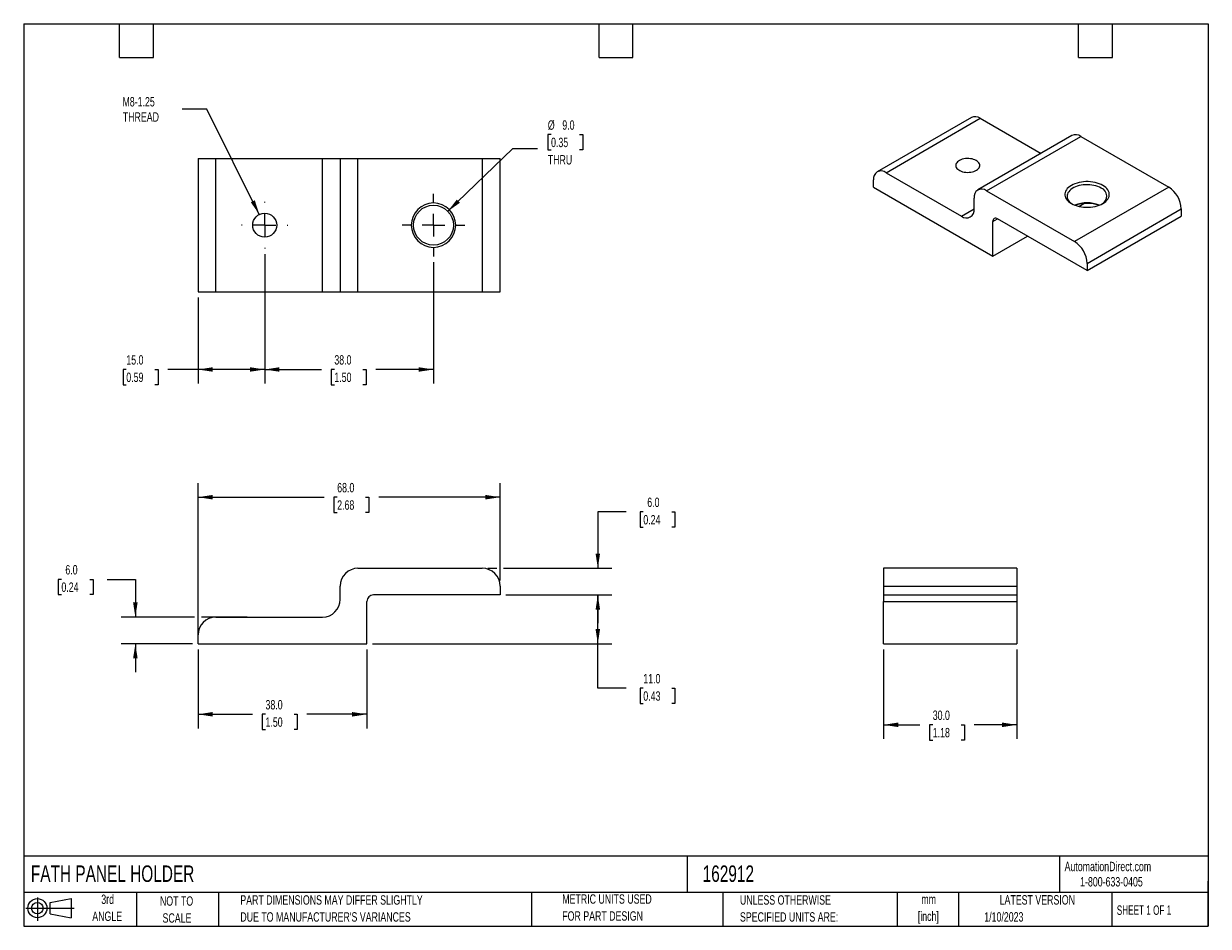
# Model space of a CAD drawing. Header units: millimetres. Extents: x 6 to 273, y 6 to 210.
import ezdxf

# ---------------------------------------------------------------- set-up
doc = ezdxf.new("R2010")
doc.units = ezdxf.units.MM
doc.linetypes.add('CENTERX2', pattern=[20.32, 12.7, -2.54, 2.54, -2.54])
doc.layers.add('CENTER', color=40, linetype='CENTERX2')
doc.layers.add('SLD-DEFPOINTS', color=7, linetype='Continuous')
doc.layers.add('DIMENSIONS', color=140, linetype='Continuous', lineweight=25)
doc.layers.add('TEXT', color=140, linetype='Continuous', lineweight=25)
doc.styles.add('SLDTEXTSTYLE0', font='TXT', dxfattribs={"width": 0.7})
doc.styles.add('SLDTEXTSTYLE1', font='TXT', dxfattribs={"width": 0.65})
doc.dimstyles.new('SLDDIMSTYLE0', dxfattribs={"dimtxt": 2.158008, "dimasz": 3.302, "dimexe": 0, "dimexo": 0.0625, "dimgap": 0.539502, "dimtad": 0, "dimtih": 1, "dimtoh": 1, "dimrnd": 1e-09, "dimzin": 4, "dimdsep": 46, "dimtxsty": 'SLDTEXTSTYLE0', "dimsah": 1, "dimcen": 0.09, "dimadec": 0, "dimazin": 1, "dimtfac": 1, "dimtofl": 0, "dimtmove": 0, "dimatfit": 3, "dimfxl": 0, "dimfrac": 2, "dimtolj": 1, "dimtzin": 12, "dimarcsym": 0})
doc.dimstyles.new('SLDDIMSTYLE1', dxfattribs={"dimtxt": 2.158008, "dimasz": 3.302, "dimexe": 0, "dimexo": 0.0625, "dimgap": 0.539502, "dimtad": 0, "dimtih": 1, "dimtoh": 1, "dimrnd": 1e-09, "dimzin": 4, "dimdsep": 46, "dimtxsty": 'SLDTEXTSTYLE0', "dimsah": 1, "dimcen": 0.09, "dimadec": 0, "dimazin": 1, "dimtfac": 1, "dimtmove": 0, "dimatfit": 0, "dimfxl": 0, "dimfrac": 2, "dimtolj": 1, "dimtzin": 12, "dimarcsym": 0})
doc.dimstyles.new('SLDDIMSTYLE2', dxfattribs={"dimtxt": 2.158008, "dimasz": 3.302, "dimexe": 0, "dimexo": 0.0625, "dimgap": 0.539502, "dimtad": 0, "dimtih": 1, "dimtoh": 1, "dimrnd": 1e-09, "dimzin": 4, "dimdsep": 46, "dimtxsty": 'SLDTEXTSTYLE0', "dimsah": 1, "dimcen": 0, "dimadec": 0, "dimazin": 1, "dimtfac": 1, "dimtofl": 0, "dimtmove": 0, "dimatfit": 3, "dimfxl": 0, "dimfrac": 2, "dimtolj": 1, "dimtzin": 12, "dimarcsym": 0})
doc.dimstyles.new('SLDDIMSTYLE3', dxfattribs={"dimtxt": 2.158008, "dimasz": 3.302, "dimexe": 0, "dimexo": 0.0625, "dimgap": 0.539502, "dimtad": 0, "dimtih": 1, "dimtoh": 1, "dimrnd": 1e-09, "dimzin": 12, "dimdsep": 46, "dimtxsty": 'SLDTEXTSTYLE0', "dimsah": 1, "dimcen": 0, "dimadec": 0, "dimazin": 3, "dimtfac": 1, "dimtofl": 0, "dimtmove": 0, "dimatfit": 3, "dimfxl": 0, "dimfrac": 2, "dimtolj": 1, "dimtzin": 12, "dimarcsym": 0})

# ---------------------------------------------------------------- blocks, each defined once
blk = doc.blocks.new('Block11')
at = {"color": 7, "linetype": 'Continuous', "lineweight": 18}
for p, q in [((0, 2.88), (10.87, 2.88)), ((2.59, 5.31), (2.59, 0)), ((5.48, 4.17), (10.18, 5.03)), ((5.48, 1.6), (5.48, 4.17)), ((10.18, 5.03), (10.18, 0.73)), ((5.48, 1.6), (10.18, 0.73))]:
    blk.add_line(p, q, dxfattribs=at)
for radius in [2.15, 1.29]:
    blk.add_circle((2.59, 2.88), radius, dxfattribs=at)
blk = doc.blocks.new('Block12')
at = {"layer": 'SLD-DEFPOINTS'}
blk.add_blockref('Block11', (0, 0), dxfattribs=at)
blk = doc.blocks.new('SW_NOTE_0')
at = {"layer": 'TEXT', "color": 0, "char_height": 2.117, "attachment_point": 2, "style": 'SLDTEXTSTYLE0'}
for s, insert in [('mm', (2.84, 2.73)), ('[inch]', (2.76, -1.09))]:
    blk.add_mtext(s, dxfattribs=dict(at, insert=insert))
blk = doc.blocks.new('SW_NOTE_0_1')
at = {"layer": 'TEXT', "color": 0, "char_height": 2.1167, "attachment_point": 1, "style": 'SLDTEXTSTYLE0'}
for s, insert in [('UNLESS OTHERWISE', (0, 2.73)), ('SPECIFIED UNITS ARE:', (0, -1.09))]:
    blk.add_mtext(s, dxfattribs=dict(at, insert=insert))
blk = doc.blocks.new('SW_NOTE_0_2')
at = {"layer": 'TEXT', "color": 0, "char_height": 2.1167, "attachment_point": 1, "style": 'SLDTEXTSTYLE0'}
for s, insert in [('PART DIMENSIONS MAY DIFFER SLIGHTLY', (0, 2.73)), ("DUE TO MANUFACTURER'S VARIANCES", (0, -1.09))]:
    blk.add_mtext(s, dxfattribs=dict(at, insert=insert))
blk = doc.blocks.new('SW_NOTE_0_3')
at = {"layer": 'TEXT', "color": 0, "char_height": 2.117, "attachment_point": 2, "style": 'SLDTEXTSTYLE0'}
for s, insert in [('NOT TO', (5.26, 2.73)), ('SCALE', (5.35, -1.09))]:
    blk.add_mtext(s, dxfattribs=dict(at, insert=insert))
blk = doc.blocks.new('SW_NOTE_0_4')
at = {"layer": 'TEXT', "color": 0, "char_height": 2.117, "attachment_point": 2, "style": 'SLDTEXTSTYLE0'}
for s, insert in [('3rd', (2.32, 2.73)), ('ANGLE', (2.22, -1.09))]:
    blk.add_mtext(s, dxfattribs=dict(at, insert=insert))
blk = doc.blocks.new('SW_NOTE_0_5')
at = {"layer": 'TEXT', "color": 0, "char_height": 2.1167, "attachment_point": 1, "style": 'SLDTEXTSTYLE0'}
for s, insert in [('METRIC UNITS USED', (0, 2.73)), ('FOR PART DESIGN', (0, -1.09))]:
    blk.add_mtext(s, dxfattribs=dict(at, insert=insert))
blk = doc.blocks.new('_D')
at = {"layer": 'DIMENSIONS'}
for p, q in [((45.61, 68.68), (45.61, 50.91)), ((83.61, 68.68), (83.61, 50.91)), ((45.61, 54.08), (57.87, 54.08)), ((60.79, 54.08), (60.07, 54.08)), ((60.07, 54.08), (60.07, 50.65)), ((67.21, 54.08), (67.93, 54.08)), ((67.93, 54.08), (67.93, 50.65)), ((83.61, 54.08), (70.13, 54.08)), ((60.07, 50.65), (60.79, 50.65)), ((67.93, 50.65), (67.21, 50.65))]:
    blk.add_line(p, q, dxfattribs=at)
for points in [[(45.61, 54.08), (48.91, 53.57), (48.91, 54.59)], [(83.61, 54.08), (80.3, 54.59), (80.3, 53.57)]]:
    blk.add_solid(points, dxfattribs=at)
at = {"layer": 'DIMENSIONS', "char_height": 2.117, "attachment_point": 1, "style": 'SLDTEXTSTYLE0'}
for s, insert in [('38.0', (60.79, 57.29)), ('1.50', (60.79, 53.38))]:
    blk.add_mtext(s, dxfattribs=dict(at, insert=insert))
blk = doc.blocks.new('_D_1')
at = {"layer": 'DIMENSIONS'}
for p, q in [((45.61, 71.22), (45.61, 106.13)), ((113.61, 84.22), (113.61, 106.13)), ((45.61, 102.95), (74.01, 102.95)), ((76.93, 102.95), (76.21, 102.95)), ((76.21, 102.95), (76.21, 99.52)), ((83.34, 102.95), (84.07, 102.95)), ((84.07, 102.95), (84.07, 99.52)), ((113.61, 102.95), (86.27, 102.95)), ((76.21, 99.52), (76.93, 99.52)), ((84.07, 99.52), (83.34, 99.52))]:
    blk.add_line(p, q, dxfattribs=at)
for points in [[(45.61, 102.95), (48.91, 102.44), (48.91, 103.46)], [(113.61, 102.95), (110.3, 103.46), (110.3, 102.44)]]:
    blk.add_solid(points, dxfattribs=at)
at = {"layer": 'DIMENSIONS', "char_height": 2.117, "attachment_point": 1, "style": 'SLDTEXTSTYLE0'}
for s, insert in [('68.0', (76.93, 106.16)), ('2.68', (76.93, 102.25))]:
    blk.add_mtext(s, dxfattribs=dict(at, insert=insert))
blk = doc.blocks.new('_D_2')
at = {"layer": 'DIMENSIONS'}
for p, q in [((141.96, 99.64), (135.61, 99.64)), ((135.61, 99.64), (135.61, 86.95)), ((145.85, 99.64), (145.12, 99.64)), ((145.12, 99.64), (145.12, 96.21)), ((152.26, 99.64), (152.98, 99.64)), ((152.98, 99.64), (152.98, 96.21)), ((145.12, 96.21), (145.85, 96.21)), ((152.98, 96.21), (152.26, 96.21)), ((110.88, 86.95), (112.84, 86.95)), ((114.37, 86.95), (138.78, 86.95)), ((114.88, 80.95), (138.78, 80.95)), ((135.61, 80.95), (135.61, 74.6))]:
    blk.add_line(p, q, dxfattribs=at)
for points in [[(135.61, 86.95), (136.11, 90.25), (135.1, 90.25)], [(135.61, 80.95), (135.1, 77.65), (136.11, 77.65)]]:
    blk.add_solid(points, dxfattribs=at)
at = {"layer": 'DIMENSIONS', "char_height": 2.117, "attachment_point": 1, "style": 'SLDTEXTSTYLE0'}
for s, insert in [('6.0', (146.74, 102.86)), ('0.24', (145.85, 98.94))]:
    blk.add_mtext(s, dxfattribs=dict(at, insert=insert))
blk = doc.blocks.new('_D_3')
at = {"layer": 'DIMENSIONS'}
for p, q in [((14.84, 84.46), (14.11, 84.46)), ((14.11, 84.46), (14.11, 81.03)), ((21.25, 84.46), (21.97, 84.46)), ((21.97, 84.46), (21.97, 81.03)), ((25.14, 84.46), (31.49, 84.46)), ((31.49, 84.46), (31.49, 75.95)), ((14.11, 81.03), (14.84, 81.03)), ((21.97, 81.03), (21.25, 81.03)), ((44.84, 75.95), (28.31, 75.95)), ((56.64, 75.95), (46.37, 75.95)), ((44.34, 69.95), (28.31, 69.95)), ((31.49, 69.95), (31.49, 63.6))]:
    blk.add_line(p, q, dxfattribs=at)
for points in [[(31.49, 75.95), (32, 79.25), (30.98, 79.25)], [(31.49, 69.95), (30.98, 66.65), (32, 66.65)]]:
    blk.add_solid(points, dxfattribs=at)
at = {"layer": 'DIMENSIONS', "char_height": 2.117, "attachment_point": 1, "style": 'SLDTEXTSTYLE0'}
for s, insert in [('6.0', (15.73, 87.67)), ('0.24', (14.84, 83.76))]:
    blk.add_mtext(s, dxfattribs=dict(at, insert=insert))
blk = doc.blocks.new('_D_4')
at = {"layer": 'DIMENSIONS'}
for p, q in [((114.88, 80.95), (138.78, 80.95)), ((135.61, 69.95), (135.61, 80.95)), ((84.88, 69.95), (138.78, 69.95)), ((135.61, 59.95), (135.61, 69.95)), ((141.96, 59.95), (135.61, 59.95)), ((145.85, 59.95), (145.12, 59.95)), ((145.12, 59.95), (145.12, 56.52)), ((152.26, 59.95), (152.98, 59.95)), ((152.98, 59.95), (152.98, 56.52)), ((145.12, 56.52), (145.85, 56.52)), ((152.98, 56.52), (152.26, 56.52))]:
    blk.add_line(p, q, dxfattribs=at)
for points in [[(135.61, 80.95), (135.1, 77.65), (136.11, 77.65)], [(135.61, 69.95), (136.11, 73.25), (135.1, 73.25)]]:
    blk.add_solid(points, dxfattribs=at)
at = {"layer": 'DIMENSIONS', "char_height": 2.117, "attachment_point": 1, "style": 'SLDTEXTSTYLE0'}
for s, insert in [('11.0', (145.85, 63.16)), ('0.43', (145.85, 59.25))]:
    blk.add_mtext(s, dxfattribs=dict(at, insert=insert))
blk = doc.blocks.new('_D_5')
at = {"layer": 'DIMENSIONS'}
for p, q in [((199.93, 68.68), (199.93, 48.53)), ((229.93, 68.68), (229.93, 48.53)), ((199.93, 51.71), (208.08, 51.71)), ((211.01, 51.71), (210.28, 51.71)), ((210.28, 51.71), (210.28, 48.28)), ((217.42, 51.71), (218.14, 51.71)), ((218.14, 51.71), (218.14, 48.28)), ((229.93, 51.71), (220.34, 51.71)), ((210.28, 48.28), (211.01, 48.28)), ((218.14, 48.28), (217.42, 48.28))]:
    blk.add_line(p, q, dxfattribs=at)
for points in [[(199.93, 51.71), (203.24, 51.2), (203.24, 52.22)], [(229.93, 51.71), (226.63, 52.22), (226.63, 51.2)]]:
    blk.add_solid(points, dxfattribs=at)
at = {"layer": 'DIMENSIONS', "char_height": 2.117, "attachment_point": 1, "style": 'SLDTEXTSTYLE0'}
for s, insert in [('30.0', (211.01, 54.92)), ('1.18', (211.01, 51.01))]:
    blk.add_mtext(s, dxfattribs=dict(at, insert=insert))
blk = doc.blocks.new('_D_6')
at = {"layer": 'DIMENSIONS'}
for p, q in [((60.61, 157.68), (60.61, 128.53)), ((98.61, 155.88), (98.61, 128.53)), ((60.61, 131.7), (73.36, 131.7)), ((76.29, 131.7), (75.56, 131.7)), ((75.56, 131.7), (75.56, 128.27)), ((82.7, 131.7), (83.43, 131.7)), ((83.43, 131.7), (83.43, 128.27)), ((98.61, 131.7), (85.62, 131.7)), ((75.56, 128.27), (76.29, 128.27)), ((83.43, 128.27), (82.7, 128.27))]:
    blk.add_line(p, q, dxfattribs=at)
for points in [[(60.61, 131.7), (63.91, 131.2), (63.91, 132.21)], [(98.61, 131.7), (95.3, 132.21), (95.3, 131.2)]]:
    blk.add_solid(points, dxfattribs=at)
at = {"layer": 'DIMENSIONS', "char_height": 2.117, "attachment_point": 1, "style": 'SLDTEXTSTYLE0'}
for s, insert in [('38.0', (76.29, 134.92)), ('1.50', (76.29, 131))]:
    blk.add_mtext(s, dxfattribs=dict(at, insert=insert))
blk = doc.blocks.new('_D_7')
at = {"layer": 'DIMENSIONS'}
for p, q in [((125.08, 184.58), (124.36, 184.58)), ((124.36, 184.58), (124.36, 181.15)), ((131.49, 184.58), (132.22, 184.58)), ((132.22, 184.58), (132.22, 181.15)), ((101.84, 167.32), (116.49, 181.45)), ((116.49, 181.45), (122.05, 181.45)), ((124.36, 181.15), (125.08, 181.15)), ((132.22, 181.15), (131.49, 181.15))]:
    blk.add_line(p, q, dxfattribs=at)
blk.add_solid([(101.84, 167.32), (104.57, 169.24), (103.87, 169.97)], dxfattribs=at)
at = {"layer": 'DIMENSIONS', "char_height": 2.117, "attachment_point": 1, "style": 'SLDTEXTSTYLE0'}
for s, insert in [('%%c', (124.35, 187.79)), ('9.0', (127.61, 187.79)), ('0.35', (125.08, 183.88)), ('THRU', (124.34, 179.97))]:
    blk.add_mtext(s, dxfattribs=dict(at, insert=insert))
blk = doc.blocks.new('_D_8')
at = {"layer": 'DIMENSIONS'}
for p, q in [((47.6, 190.31), (42.04, 190.31)), ((59.4, 166.61), (47.6, 190.31))]:
    blk.add_line(p, q, dxfattribs=at)
blk.add_solid([(59.4, 166.61), (58.38, 169.79), (57.48, 169.34)], dxfattribs=at)
at = {"layer": 'DIMENSIONS', "char_height": 2.117, "attachment_point": 1, "style": 'SLDTEXTSTYLE0'}
for s, insert in [('M8-1.25', (28.59, 193.04)), ('THREAD', (28.66, 189.61))]:
    blk.add_mtext(s, dxfattribs=dict(at, insert=insert))
blk = doc.blocks.new('_D_9')
at = {"layer": 'DIMENSIONS'}
for p, q in [((60.61, 157.68), (60.61, 128.53)), ((45.61, 147.92), (45.61, 128.53)), ((29.45, 131.7), (28.73, 131.7)), ((28.73, 131.7), (28.73, 128.27)), ((35.87, 131.7), (36.59, 131.7)), ((36.59, 131.7), (36.59, 128.27)), ((45.61, 131.7), (38.79, 131.7)), ((60.61, 131.7), (45.61, 131.7)), ((28.73, 128.27), (29.45, 128.27)), ((36.59, 128.27), (35.87, 128.27))]:
    blk.add_line(p, q, dxfattribs=at)
for points in [[(45.61, 131.7), (48.91, 131.2), (48.91, 132.21)], [(60.61, 131.7), (57.3, 132.21), (57.3, 131.2)]]:
    blk.add_solid(points, dxfattribs=at)
at = {"layer": 'DIMENSIONS', "char_height": 2.117, "attachment_point": 1, "style": 'SLDTEXTSTYLE0'}
for s, insert in [('15.0', (29.45, 134.92)), ('0.59', (29.45, 131))]:
    blk.add_mtext(s, dxfattribs=dict(at, insert=insert))
blk = doc.blocks.new('SW_CENTERMARKSYMBOL_0')
at = {"layer": 'CENTER', "color": 0}
for p, q in [((0, 5.08), (0, 7.04)), ((-5.08, 0), (-7.04, 0)), ((0, 0), (-2.54, 0)), ((0, 0), (0, 2.54)), ((0, 0), (0, -2.54)), ((0, 0), (2.54, 0)), ((5.08, 0), (7.04, 0)), ((0, -5.08), (0, -7.04))]:
    blk.add_line(p, q, dxfattribs=at)
blk = doc.blocks.new('SW_CENTERMARKSYMBOL_1')
at = {"layer": 'CENTER', "color": 0}
for p, q in [((0, 5.08), (0, 5.24)), ((-5.08, 0), (-5.24, 0)), ((0, 0), (-2.54, 0)), ((0, 0), (0, 2.54)), ((0, 0), (0, -2.54)), ((0, 0), (2.54, 0)), ((5.08, 0), (5.24, 0)), ((0, -5.08), (0, -5.24))]:
    blk.add_line(p, q, dxfattribs=at)

msp = doc.modelspace()

# ---------------------------------------------------------------- linework, layer by layer
for p, q in [((219.716, 188.454), (198.503, 176.208)), ((200.503, 176.01), (221.716, 188.256)), ((221.716, 188.256), (235.393, 180.361)), ((242.344, 184.374), (221.13, 172.128)), ((223.13, 171.93), (244.343, 184.176)), ((244.343, 184.176), (264.142, 172.746)), ((45.606, 179.191), (45.606, 149.191)), ((45.606, 179.191), (49.606, 179.191)), ((49.606, 149.191), (49.606, 179.191)), ((49.606, 179.191), (73.606, 179.191)), ((73.606, 149.191), (73.606, 179.191)), ((73.606, 179.191), (77.606, 179.191)), ((77.606, 179.191), (77.606, 149.191)), ((77.606, 179.191), (81.606, 179.191)), ((81.606, 149.191), (81.606, 179.191)), ((81.606, 179.191), (109.606, 179.191)), ((109.606, 179.191), (109.606, 149.191)), ((109.606, 179.191), (113.606, 179.191)), ((113.606, 149.191), (113.606, 179.191)), ((197.674, 172.744), (197.674, 174.377)), ((200.503, 176.01), (217.473, 166.213)), ((197.674, 172.744), (224.545, 157.232)), ((223.13, 171.93), (242.929, 160.5)), ((264.142, 172.746), (242.929, 160.5)), ((220.302, 167.847), (220.302, 170.296)), ((243.934, 168.425), (245.054, 169.072)), ((217.473, 166.213), (220.302, 167.846)), ((224.545, 164.989), (225.605, 165.601)), ((245.758, 153.968), (225.605, 165.602)), ((245.758, 155.601), (266.971, 167.847)), ((245.758, 153.968), (266.971, 166.214)), ((266.971, 167.847), (266.971, 166.214)), ((224.545, 157.232), (224.545, 164.989)), ((224.545, 157.232), (232.324, 161.723)), ((245.758, 155.601), (245.758, 153.968)), ((45.606, 149.191), (49.606, 149.191)), ((49.606, 149.191), (73.606, 149.191)), ((73.606, 149.191), (77.606, 149.191)), ((77.606, 149.191), (81.606, 149.191)), ((81.606, 149.191), (109.606, 149.191)), ((109.606, 149.191), (113.606, 149.191)), ((81.606, 86.952), (109.606, 86.952)), ((199.933, 86.952), (199.933, 82.952)), ((229.933, 86.952), (199.933, 86.952)), ((229.933, 86.952), (229.933, 82.952)), ((77.606, 79.952), (77.606, 82.952)), ((113.606, 82.952), (113.606, 80.952)), ((199.933, 82.952), (199.933, 80.952)), ((199.933, 82.952), (229.933, 82.952)), ((229.933, 82.952), (229.933, 80.952)), ((113.606, 80.952), (85.106, 80.952)), ((199.933, 80.952), (229.933, 80.952)), ((199.933, 80.952), (199.933, 79.452)), ((229.933, 80.952), (229.933, 79.452)), ((83.606, 69.952), (83.606, 79.452)), ((199.933, 79.452), (229.933, 79.452)), ((199.933, 69.952), (199.933, 79.452)), ((229.933, 79.452), (229.933, 69.952)), ((49.606, 75.952), (73.606, 75.952)), ((45.606, 69.952), (45.606, 71.952)), ((45.606, 69.952), (83.606, 69.952)), ((199.933, 69.952), (229.933, 69.952))]:
    msp.add_line(p, q)
at = {"flags": 128}
for points in [[(220.797, 178.745), (220.513, 178.888), (220.197, 179.006), (219.855, 179.098), (219.495, 179.162), (219.123, 179.196), (218.746, 179.199), (218.372, 179.173), (218.009, 179.117), (217.662, 179.032), (217.339, 178.92), (217.046, 178.783), (216.789, 178.624), (216.573, 178.446), (216.402, 178.252), (216.28, 178.046), (216.208, 177.833), (216.188, 177.616), (216.221, 177.399), (216.306, 177.187), (216.441, 176.984), (216.623, 176.794), (216.85, 176.62), (217.116, 176.467), (217.417, 176.336), (217.747, 176.23), (218.098, 176.152), (218.465, 176.103), (218.841, 176.084), (219.217, 176.096), (219.586, 176.137), (219.943, 176.208), (220.278, 176.307), (220.587, 176.432), (220.862, 176.58), (221.099, 176.749), (221.293, 176.935), (221.441, 177.135), (221.538, 177.346), (221.584, 177.561), (221.577, 177.779), (221.518, 177.994), (221.408, 178.201), (221.249, 178.399), (221.044, 178.581), (220.797, 178.745)], [(249.293, 173.154), (248.904, 173.356), (248.481, 173.534), (248.028, 173.685), (247.55, 173.808), (247.052, 173.901), (246.54, 173.964), (246.019, 173.996), (245.496, 173.996), (244.976, 173.964), (244.464, 173.901), (243.966, 173.808), (243.488, 173.685), (243.035, 173.534), (242.611, 173.356), (242.222, 173.154), (241.872, 172.93), (241.564, 172.685), (241.303, 172.424), (241.09, 172.148), (240.928, 171.86), (240.819, 171.565), (240.765, 171.264), (240.765, 170.962), (240.819, 170.662), (240.928, 170.366), (241.09, 170.079), (241.303, 169.803), (241.564, 169.541), (241.872, 169.297), (242.222, 169.072)], [(248.94, 172.542), (248.577, 172.73), (248.181, 172.894), (247.757, 173.032), (247.31, 173.143), (246.844, 173.226), (246.365, 173.279), (245.88, 173.302), (245.392, 173.294), (244.91, 173.256), (244.437, 173.188), (243.979, 173.091), (243.543, 172.966), (243.132, 172.815), (242.753, 172.639), (242.408, 172.44), (242.103, 172.22), (241.84, 171.983), (241.624, 171.731), (241.456, 171.467), (241.338, 171.194), (241.273, 170.916), (241.259, 170.634), (241.299, 170.354), (241.391, 170.078), (241.534, 169.809), (241.726, 169.551), (241.966, 169.306), (242.25, 169.077), (242.408, 168.97)], [(242.222, 169.072), (242.611, 168.87), (243.035, 168.692), (243.488, 168.541), (243.966, 168.418), (244.464, 168.325), (244.976, 168.262), (245.496, 168.231), (246.019, 168.231), (246.54, 168.262), (247.052, 168.325), (247.55, 168.418), (248.028, 168.541), (248.481, 168.692), (248.904, 168.87), (249.293, 169.072), (249.643, 169.297), (249.951, 169.541), (250.213, 169.803), (250.426, 170.079), (250.587, 170.366), (250.696, 170.662), (250.751, 170.962), (250.751, 171.264), (250.696, 171.565), (250.587, 171.86), (250.426, 172.148), (250.213, 172.424), (249.951, 172.685), (249.643, 172.93), (249.293, 173.154)]]:
    msp.add_lwpolyline(points, dxfattribs=at)
for centre, radius in [((98.606, 164.191), 4.5), ((60.606, 164.191), 2.7)]:
    msp.add_circle(centre, radius)
for centre, radius, start, end in [((220.541, 186.582), 2.046, 54.9315, 113.75804), ((243.168, 182.501), 2.046, 54.9315, 113.75804), ((199.404, 174.647), 1.751, 51.14713, 188.86362), ((222.032, 170.566), 1.751, 51.14713, 188.86362), ((248.252, 170.72), 1.948, 296.07465, 69.31179), ((260.847, 167.577), 6.13, 2.52015, 57.47985), ((98.606, 164.191), 5, 90, 270), ((98.606, 164.191), 5, 270, 90), ((245.758, 162.078), 7.152, 67.63996, 112.36004), ((245.758, 160.974), 8.131, 71.02012, 108.97988), ((218.572, 167.577), 1.751, 231.1474, 8.86335), ((225.191, 165.094), 0.655, 50.79671, 189.21404), ((239.634, 155.331), 6.13, 2.52015, 57.47985), ((81.606, 82.952), 4, 90, 180), ((109.606, 82.952), 4, 0, 90), ((85.106, 79.452), 1.5, 90, 180), ((73.606, 79.952), 4, 270, 0), ((49.606, 71.952), 4, 90, 180)]:
    msp.add_arc(centre, radius, start, end)
at = {"layer": 'TEXT'}
for p, q in [((6.35, 209.55), (273.05, 209.55)), ((6.35, 209.55), (6.35, 6.35)), ((27.94, 201.93), (27.94, 209.55)), ((35.56, 201.93), (35.56, 209.55)), ((135.89, 201.93), (135.89, 209.55)), ((143.51, 201.93), (143.51, 209.55)), ((243.84, 201.93), (243.84, 209.55)), ((251.46, 201.93), (251.46, 209.55)), ((273.05, 209.55), (273.05, 6.35)), ((27.94, 201.93), (35.56, 201.93)), ((135.89, 201.93), (143.51, 201.93)), ((243.84, 201.93), (251.46, 201.93)), ((273.05, 22.126), (6.35, 22.126)), ((155.759, 22.126), (155.759, 13.97)), ((239.575, 22.126), (239.575, 13.97)), ((273.05, 6.35), (273.05, 16.51)), ((273.05, 13.97), (6.35, 13.97)), ((31.75, 13.97), (31.75, 6.35)), ((50.212, 13.97), (50.212, 6.35)), ((120.646, 13.97), (120.646, 6.35)), ((163.78, 13.97), (163.78, 6.35)), ((203.024, 13.97), (203.024, 6.35)), ((216.812, 13.97), (216.812, 6.35)), ((251.349, 13.97), (251.349, 6.35)), ((6.35, 6.35), (273.05, 6.35))]:
    msp.add_line(p, q, dxfattribs=at)

# ---------------------------------------------------------------- block references
at = {"layer": 'CENTER'}
for name, p in [('SW_CENTERMARKSYMBOL_0', (98.606, 164.191)), ('SW_CENTERMARKSYMBOL_1', (60.606, 164.191))]:
    msp.add_blockref(name, p, dxfattribs=at)
at = {"layer": 'SLD-DEFPOINTS'}
msp.add_blockref('Block12', (6.838, 7.554), dxfattribs=at)
at = {"layer": 'TEXT'}
for name, p in [('SW_NOTE_0_4', (22.932, 10.765)), ('SW_NOTE_0_2', (55.119, 10.607)), ('SW_NOTE_0_5', (127.604, 10.822)), ('SW_NOTE_0_1', (167.608, 10.606)), ('SW_NOTE_0_3', (35.51, 10.371)), ('SW_NOTE_0', (207.255, 10.756))]:
    msp.add_blockref(name, p, dxfattribs=at)

# ---------------------------------------------------------------- texts
for s, insert, char_height, attachment_point, style in [('FATH PANEL HOLDER', (7.966, 20.05), 3.70417, 1, 'SLDTEXTSTYLE0'), ('162912', (159.208, 20.05), 3.7042, 1, 'SLDTEXTSTYLE0'), ('AutomationDirect.com', (240.695, 20.877), 2.11667, 1, 'SLDTEXTSTYLE0'), ('1-800-633-0405', (244.192, 17.437), 2.11667, 1, 'SLDTEXTSTYLE0'), ('LATEST VERSION', (234.552, 13.364), 2.11667, 2, 'SLDTEXTSTYLE0'), ('SHEET 1 OF 1', (252.441, 11.051), 2.11667, 1, 'SLDTEXTSTYLE1'), ('1/10/2023', (222.613, 9.532), 2.1167, 1, 'SLDTEXTSTYLE0')]:
    msp.add_mtext(s, dxfattribs=dict(at, insert=insert, char_height=char_height, attachment_point=attachment_point, style=style))

# ---------------------------------------------------------------- dimensions: what is measured, and where the dimension line sits
at = {"layer": 'DIMENSIONS'}
dim = msp.add_diameter_dim_2p(p1=(61.809, 161.774), p2=(59.402, 166.608), text='M8-1.25\\PTHREAD', dimstyle='SLDDIMSTYLE3', override={"dimpost": '<>'}, dxfattribs=at)
dim.commit()
dim.dimension.update_dxf_attribs({"geometry": '_D_8', "text_midpoint": (34.521, 190.309), "dimtype": 163})
dim = msp.add_diameter_dim_2p(p1=(95.368, 161.066), p2=(101.844, 167.316), text='<>\\PTHRU', dimstyle='SLDDIMSTYLE2', dxfattribs=at)
dim.commit()
dim.dimension.update_dxf_attribs({"geometry": '_D_7', "text_midpoint": (128.289, 182.868), "dimtype": 163})
for base, p1, p2, picture, middle in [((60.606, 131.704), (45.606, 149.191), (60.606, 158.951), '_D_9', (32.659, 131.704)), ((98.606, 131.704), (60.606, 158.951), (98.606, 157.151), '_D_6', (79.494, 131.704))]:
    dim = msp.add_linear_dim(base=base, p1=p1, p2=p2, dimstyle='SLDDIMSTYLE0', dxfattribs=at)
    dim.commit()
    dim.dimension.update_dxf_attribs({"geometry": picture, "text_midpoint": middle, "dimtype": 160})
for base, p1, p2, angle, dimstyle, picture, middle in [((113.606, 102.952), (45.606, 69.952), (113.606, 82.952), 0, 'SLDDIMSTYLE0', '_D_1', (80.137, 102.952)), ((135.606, 80.952), (109.606, 86.952), (113.606, 80.952), 90, 'SLDDIMSTYLE1', '_D_2', (135.606, 99.644)), ((31.489, 75.952), (45.606, 69.952), (57.906, 75.952), 90, 'SLDDIMSTYLE1', '_D_3', (31.489, 84.457)), ((135.606, 80.952), (83.606, 69.952), (113.606, 80.952), 90, 'SLDDIMSTYLE0', '_D_4', (135.606, 59.952)), ((83.606, 54.082), (45.606, 69.952), (83.606, 69.952), 0, 'SLDDIMSTYLE0', '_D', (64, 54.082)), ((229.933, 51.709), (199.933, 69.952), (229.933, 69.952), 0, 'SLDDIMSTYLE0', '_D_5', (214.213, 51.709))]:
    dim = msp.add_linear_dim(base=base, p1=p1, p2=p2, angle=angle, dimstyle=dimstyle, dxfattribs=at)
    dim.commit()
    dim.dimension.update_dxf_attribs({"geometry": picture, "text_midpoint": middle, "dimtype": 160})

doc.saveas('drawing.dxf')
